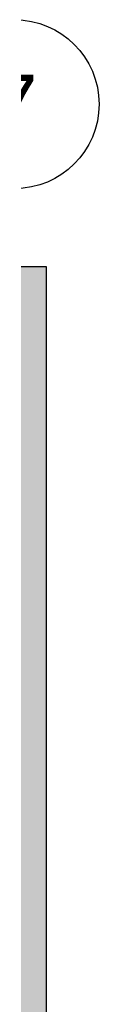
# Model space of a CAD drawing. Extents: x -24342 to 73038, y -9656 to 30949.
# Tile 58 of 170: x 3628 to 3669, y -436 to 146. Entities that reach past the tile are written whole.
import ezdxf
from ezdxf.enums import TextEntityAlignment as Align

# ---------------------------------------------------------------- set-up
doc = ezdxf.new("R2010")
doc.units = 0
doc.linetypes.add('21.0032_xref_rdc_02_pro$0$Tirets', pattern=[458.610928, 282.222247, -176.388681])
doc.linetypes.add('ACAD_ISO12W100', pattern=[21, 12, -3, 0, -3, 0, -3])
for name, color, linetype in [('0_XREF', 250, 'Continuous'), ('21.0032_xref_rdc_02_pro$0$02-01 File _ Axe.Construction', 251, 'Continuous'), ('21.0032_xref_rdc_02_pro$0$A-WALL-____-OTLN.Modèle IFC', 251, 'Continuous')]:
    doc.layers.add(name, color=color, linetype=linetype)
doc.styles.add('21.0032_xref_rdc_02_pro$0$STYLE_GENERE_5', font='arial.ttf')

# ---------------------------------------------------------------- blocks, each defined once
blk = doc.blocks.new('21.0032_xref_rdc_02_pro$0$Mur_107_1', base_point=(30285, -140))
at = {"layer": '21.0032_xref_rdc_02_pro$0$A-WALL-____-OTLN.Modèle IFC', "linetype": 'Continuous'}
blk.add_hatch(color=256, dxfattribs=at).paths.add_polyline_path([(30285, -280), (36380, -280), (36380, 0), (30285, 0)])
at = {"layer": '21.0032_xref_rdc_02_pro$0$A-WALL-____-OTLN.Modèle IFC', "linetype": 'Continuous', "flags": 128}
for points in [[(36380, 0), (30285, 0)], [(36380, -280), (36380, 0)]]:
    blk.add_lwpolyline(points, dxfattribs=at)
blk = doc.blocks.new('21.0032_xref_rdc_02_pro$0$Mur_108_1', base_point=(36240, -140))
at = {"layer": '21.0032_xref_rdc_02_pro$0$A-WALL-____-OTLN.Modèle IFC', "linetype": 'Continuous'}
blk.add_hatch(color=256, dxfattribs=at).paths.add_polyline_path([(36100, -280), (36100, -9300), (36380, -9300), (36380, -280)])
at = {"layer": '21.0032_xref_rdc_02_pro$0$A-WALL-____-OTLN.Modèle IFC', "linetype": 'Continuous', "flags": 128}
for points in [[(36100, -280), (36100, -5780)], [(36380, -9300), (36380, -280)], [(36100, -5880), (36100, -9300)], [(36100, -9300), (36380, -9300)]]:
    blk.add_lwpolyline(points, dxfattribs=at)
blk = doc.blocks.new('21.0032_xref_rdc_02_pro$0$Mur_191_1', base_point=(30285, -140))
at = {"layer": '21.0032_xref_rdc_02_pro$0$A-WALL-____-OTLN.Modèle IFC', "linetype": '21.0032_xref_rdc_02_pro$0$Tirets', "flags": 128}
for points in [[(36380, 0), (30285, 0)], [(36380, -280), (36380, 0)]]:
    blk.add_lwpolyline(points, dxfattribs=at)
blk = doc.blocks.new('21.0032_xref_rdc_02_pro$0$Mur_253_1', base_point=(36240, -140))
at = {"layer": '21.0032_xref_rdc_02_pro$0$A-WALL-____-OTLN.Modèle IFC', "linetype": '21.0032_xref_rdc_02_pro$0$Tirets', "flags": 128}
for points in [[(36100, -280), (36100, -9390)], [(36380, -9390), (36380, -280)], [(36100, -9390), (36380, -9390)]]:
    blk.add_lwpolyline(points, dxfattribs=at)
blk = doc.blocks.new('21.0032_xref_rdc_02_pro$0$Marque grille standard[695]_1', base_point=(36190, -31547.1))
at = {"layer": '21.0032_xref_rdc_02_pro$0$02-01 File _ Axe.Construction', "linetype": 'Continuous'}
blk.add_circle((36190, 962.2), 500, dxfattribs=at)
at = {"layer": '21.0032_xref_rdc_02_pro$0$02-01 File _ Axe.Construction', "style": '21.0032_xref_rdc_02_pro$0$STYLE_GENERE_5'}
for tag, p in [('AC_MarkerText_1_1', (36190, 1137.2)), ('AC_MarkerText_1_0', (36190, -31872.1))]:
    blk.add_attdef(tag, text='', height=350, rotation=360, dxfattribs=at).set_placement(p, align=Align.TOP_CENTER)
blk = doc.blocks.new('21.0032_xref_rdc_02_pro')
at = {"layer": '21.0032_xref_rdc_02_pro$0$02-01 File _ Axe.Construction', "linetype": 'Continuous'}
ref = blk.add_blockref('21.0032_xref_rdc_02_pro$0$Marque grille standard[695]_1', (3619, -3154.71), dxfattribs=dict(at, xscale=0.1, yscale=0.1, zscale=0.1))
ref.add_attrib('AC_MarkerText_1_1', '7', dxfattribs={"height": 35, "style": '21.0032_xref_rdc_02_pro$0$STYLE_GENERE_5'}).set_placement((3619, 113.72), align=Align.TOP_CENTER)
at = {"layer": '21.0032_xref_rdc_02_pro$0$A-WALL-____-OTLN.Modèle IFC', "xscale": 0.1, "yscale": 0.1, "zscale": 0.1}
for name, p in [('21.0032_xref_rdc_02_pro$0$Mur_107_1', (3028.5, -14)), ('21.0032_xref_rdc_02_pro$0$Mur_191_1', (3028.5, -14)), ('21.0032_xref_rdc_02_pro$0$Mur_108_1', (3624, -14)), ('21.0032_xref_rdc_02_pro$0$Mur_253_1', (3624, -14))]:
    blk.add_blockref(name, p, dxfattribs=at)

msp = doc.modelspace()

# ---------------------------------------------------------------- block references
at = {"layer": '0_XREF', "linetype": 'ACAD_ISO12W100'}
msp.add_blockref('21.0032_xref_rdc_02_pro', (0, 0), dxfattribs=at)

doc.saveas('drawing.dxf')
